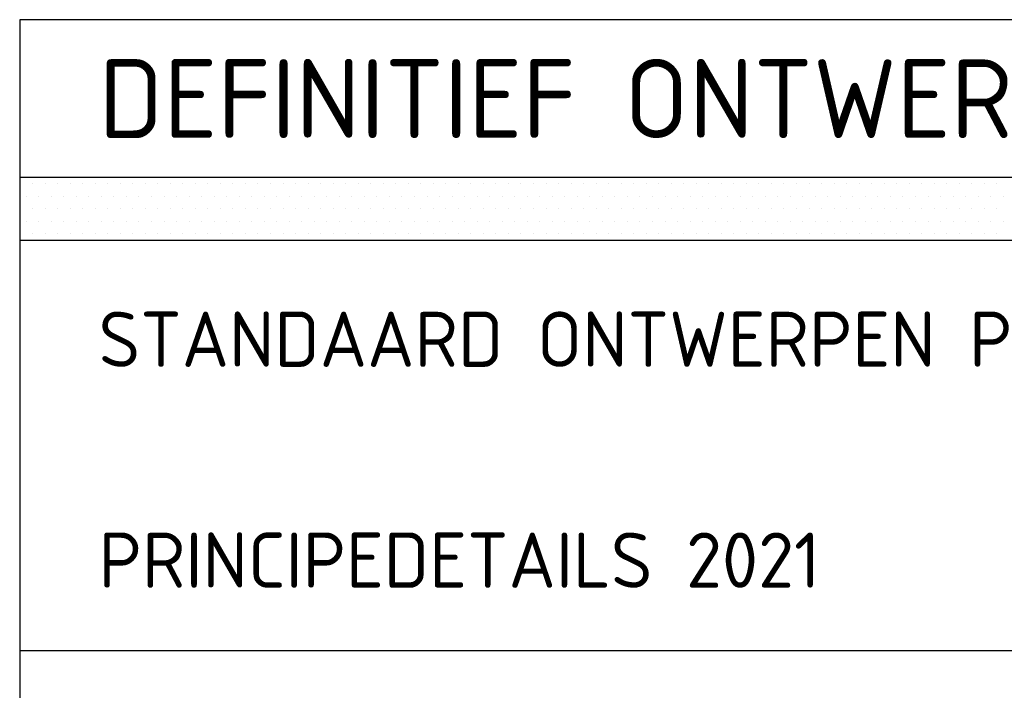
# Model space of a CAD drawing. Header units: metres. Extents: x -699 to 2316, y -1199 to 781.
# Tile 5 of 256: x -413 to -288, y -644 to -559. Entities that reach past the tile are written whole.
import ezdxf

# ---------------------------------------------------------------- set-up
doc = ezdxf.new("R2010")
doc.units = ezdxf.units.M
for name, color, linetype, lineweight in [('X-XX-AL-T18', 10, 'Continuous', 18), ('X-XX-AL-T35', 50, 'Continuous', 35), ('X-XX-AL-T50', 130, 'Continuous', 50), ('X-XX-AL-TEKENBLAD_TITELBLOK-G', 7, 'Continuous', 25)]:
    doc.layers.add(name, color=color, linetype=linetype, lineweight=lineweight)
doc.styles.add('NLCS-ISO', font='NLCS-ISO.ttf')

# ---------------------------------------------------------------- blocks, each defined once
blk = doc.blocks.new('*X1400')
at = {"color": 0}
for p, q in [((207286.707, 551693.694), (207286.707, 551693.694)), ((207286.866, 551693.694), (207286.866, 551693.694)), ((207287.025, 551693.694), (207287.025, 551693.694)), ((207287.184, 551693.694), (207287.184, 551693.694)), ((207287.342, 551693.694), (207287.342, 551693.694)), ((207287.501, 551693.694), (207287.501, 551693.694)), ((207287.66, 551693.694), (207287.66, 551693.694)), ((207287.819, 551693.694), (207287.819, 551693.694)), ((207287.977, 551693.694), (207287.977, 551693.694)), ((207288.136, 551693.694), (207288.136, 551693.694)), ((207288.295, 551693.694), (207288.295, 551693.694)), ((207288.454, 551693.694), (207288.454, 551693.694)), ((207288.612, 551693.694), (207288.612, 551693.694)), ((207288.771, 551693.694), (207288.771, 551693.694)), ((207288.93, 551693.694), (207288.93, 551693.694)), ((207289.089, 551693.694), (207289.089, 551693.694)), ((207289.247, 551693.694), (207289.247, 551693.694)), ((207289.406, 551693.694), (207289.406, 551693.694)), ((207289.565, 551693.694), (207289.565, 551693.694)), ((207289.724, 551693.694), (207289.724, 551693.694)), ((207289.882, 551693.694), (207289.882, 551693.694)), ((207290.041, 551693.694), (207290.041, 551693.694)), ((207290.2, 551693.694), (207290.2, 551693.694)), ((207290.359, 551693.694), (207290.359, 551693.694)), ((207290.517, 551693.694), (207290.517, 551693.694)), ((207290.676, 551693.694), (207290.676, 551693.694)), ((207290.835, 551693.694), (207290.835, 551693.694)), ((207290.994, 551693.694), (207290.994, 551693.694)), ((207291.152, 551693.694), (207291.152, 551693.694)), ((207291.311, 551693.694), (207291.311, 551693.694)), ((207291.47, 551693.694), (207291.47, 551693.694)), ((207291.629, 551693.694), (207291.629, 551693.694)), ((207291.787, 551693.694), (207291.787, 551693.694)), ((207291.946, 551693.694), (207291.946, 551693.694)), ((207292.105, 551693.694), (207292.105, 551693.694)), ((207292.264, 551693.694), (207292.264, 551693.694)), ((207292.422, 551693.694), (207292.422, 551693.694)), ((207292.581, 551693.694), (207292.581, 551693.694)), ((207292.74, 551693.694), (207292.74, 551693.694)), ((207292.899, 551693.694), (207292.899, 551693.694)), ((207293.057, 551693.694), (207293.057, 551693.694)), ((207293.216, 551693.694), (207293.216, 551693.694)), ((207293.375, 551693.694), (207293.375, 551693.694)), ((207293.534, 551693.694), (207293.534, 551693.694)), ((207293.692, 551693.694), (207293.692, 551693.694)), ((207293.851, 551693.694), (207293.851, 551693.694)), ((207294.01, 551693.694), (207294.01, 551693.694)), ((207294.169, 551693.694), (207294.169, 551693.694)), ((207294.327, 551693.694), (207294.327, 551693.694)), ((207294.486, 551693.694), (207294.486, 551693.694)), ((207294.645, 551693.694), (207294.645, 551693.694)), ((207294.804, 551693.694), (207294.804, 551693.694)), ((207294.962, 551693.694), (207294.962, 551693.694)), ((207295.121, 551693.694), (207295.121, 551693.694)), ((207295.28, 551693.694), (207295.28, 551693.694)), ((207295.439, 551693.694), (207295.439, 551693.694)), ((207295.597, 551693.694), (207295.597, 551693.694)), ((207295.756, 551693.694), (207295.756, 551693.694)), ((207295.915, 551693.694), (207295.915, 551693.694)), ((207296.074, 551693.694), (207296.074, 551693.694)), ((207296.232, 551693.694), (207296.232, 551693.694)), ((207296.391, 551693.694), (207296.391, 551693.694)), ((207296.55, 551693.694), (207296.55, 551693.694)), ((207296.709, 551693.694), (207296.709, 551693.694)), ((207296.867, 551693.694), (207296.867, 551693.694)), ((207297.026, 551693.694), (207297.026, 551693.694)), ((207297.185, 551693.694), (207297.185, 551693.694)), ((207297.344, 551693.694), (207297.344, 551693.694)), ((207297.502, 551693.694), (207297.502, 551693.694)), ((207297.661, 551693.694), (207297.661, 551693.694)), ((207297.82, 551693.694), (207297.82, 551693.694)), ((207297.979, 551693.694), (207297.979, 551693.694)), ((207298.137, 551693.694), (207298.137, 551693.694)), ((207298.296, 551693.694), (207298.296, 551693.694)), ((207298.455, 551693.694), (207298.455, 551693.694)), ((207298.614, 551693.694), (207298.614, 551693.694)), ((207298.772, 551693.694), (207298.772, 551693.694)), ((207298.931, 551693.694), (207298.931, 551693.694)), ((207299.09, 551693.694), (207299.09, 551693.694)), ((207286.787, 551693.535), (207286.787, 551693.535)), ((207286.945, 551693.535), (207286.945, 551693.535)), ((207287.104, 551693.535), (207287.104, 551693.535)), ((207287.263, 551693.535), (207287.263, 551693.535)), ((207287.422, 551693.535), (207287.422, 551693.535)), ((207287.58, 551693.535), (207287.58, 551693.535)), ((207287.739, 551693.535), (207287.739, 551693.535)), ((207287.898, 551693.535), (207287.898, 551693.535)), ((207288.057, 551693.535), (207288.057, 551693.535)), ((207288.215, 551693.535), (207288.215, 551693.535)), ((207288.374, 551693.535), (207288.374, 551693.535)), ((207288.533, 551693.535), (207288.533, 551693.535)), ((207288.692, 551693.535), (207288.692, 551693.535)), ((207288.85, 551693.535), (207288.85, 551693.535)), ((207289.009, 551693.535), (207289.009, 551693.535)), ((207289.168, 551693.535), (207289.168, 551693.535)), ((207289.327, 551693.535), (207289.327, 551693.535)), ((207289.485, 551693.535), (207289.485, 551693.535)), ((207289.644, 551693.535), (207289.644, 551693.535)), ((207289.803, 551693.535), (207289.803, 551693.535)), ((207289.962, 551693.535), (207289.962, 551693.535)), ((207290.12, 551693.535), (207290.12, 551693.535)), ((207290.279, 551693.535), (207290.279, 551693.535)), ((207290.438, 551693.535), (207290.438, 551693.535)), ((207290.597, 551693.535), (207290.597, 551693.535)), ((207290.755, 551693.535), (207290.755, 551693.535)), ((207290.914, 551693.535), (207290.914, 551693.535)), ((207291.073, 551693.535), (207291.073, 551693.535)), ((207291.232, 551693.535), (207291.232, 551693.535)), ((207291.39, 551693.535), (207291.39, 551693.535)), ((207291.549, 551693.535), (207291.549, 551693.535)), ((207291.708, 551693.535), (207291.708, 551693.535)), ((207291.867, 551693.535), (207291.867, 551693.535)), ((207292.025, 551693.535), (207292.025, 551693.535)), ((207292.184, 551693.535), (207292.184, 551693.535)), ((207292.343, 551693.535), (207292.343, 551693.535)), ((207292.502, 551693.535), (207292.502, 551693.535)), ((207292.66, 551693.535), (207292.66, 551693.535)), ((207292.819, 551693.535), (207292.819, 551693.535)), ((207292.978, 551693.535), (207292.978, 551693.535)), ((207293.137, 551693.535), (207293.137, 551693.535)), ((207293.295, 551693.535), (207293.295, 551693.535)), ((207293.454, 551693.535), (207293.454, 551693.535)), ((207293.613, 551693.535), (207293.613, 551693.535)), ((207293.772, 551693.535), (207293.772, 551693.535)), ((207293.93, 551693.535), (207293.93, 551693.535)), ((207294.089, 551693.535), (207294.089, 551693.535)), ((207294.248, 551693.535), (207294.248, 551693.535)), ((207294.407, 551693.535), (207294.407, 551693.535)), ((207294.565, 551693.535), (207294.565, 551693.535)), ((207294.724, 551693.535), (207294.724, 551693.535)), ((207294.883, 551693.535), (207294.883, 551693.535)), ((207295.042, 551693.535), (207295.042, 551693.535)), ((207295.2, 551693.535), (207295.2, 551693.535)), ((207295.359, 551693.535), (207295.359, 551693.535)), ((207295.518, 551693.535), (207295.518, 551693.535)), ((207295.677, 551693.535), (207295.677, 551693.535)), ((207295.835, 551693.535), (207295.835, 551693.535)), ((207295.994, 551693.535), (207295.994, 551693.535)), ((207296.153, 551693.535), (207296.153, 551693.535)), ((207296.312, 551693.535), (207296.312, 551693.535)), ((207296.47, 551693.535), (207296.47, 551693.535)), ((207296.629, 551693.535), (207296.629, 551693.535)), ((207296.788, 551693.535), (207296.788, 551693.535)), ((207296.947, 551693.535), (207296.947, 551693.535)), ((207297.105, 551693.535), (207297.105, 551693.535)), ((207297.264, 551693.535), (207297.264, 551693.535)), ((207297.423, 551693.535), (207297.423, 551693.535)), ((207297.582, 551693.535), (207297.582, 551693.535)), ((207297.74, 551693.535), (207297.74, 551693.535)), ((207297.899, 551693.535), (207297.899, 551693.535)), ((207298.058, 551693.535), (207298.058, 551693.535)), ((207298.217, 551693.535), (207298.217, 551693.535)), ((207298.375, 551693.535), (207298.375, 551693.535)), ((207298.534, 551693.535), (207298.534, 551693.535)), ((207298.693, 551693.535), (207298.693, 551693.535)), ((207298.852, 551693.535), (207298.852, 551693.535)), ((207299.01, 551693.535), (207299.01, 551693.535)), ((207299.169, 551693.535), (207299.169, 551693.535)), ((207286.707, 551693.376), (207286.707, 551693.376)), ((207286.866, 551693.376), (207286.866, 551693.376)), ((207287.025, 551693.376), (207287.025, 551693.376)), ((207287.184, 551693.376), (207287.184, 551693.376)), ((207287.342, 551693.376), (207287.342, 551693.376)), ((207287.501, 551693.376), (207287.501, 551693.376)), ((207287.66, 551693.376), (207287.66, 551693.376)), ((207287.819, 551693.376), (207287.819, 551693.376)), ((207287.977, 551693.376), (207287.977, 551693.376)), ((207288.136, 551693.376), (207288.136, 551693.376)), ((207288.295, 551693.376), (207288.295, 551693.376)), ((207288.454, 551693.376), (207288.454, 551693.376)), ((207288.612, 551693.376), (207288.612, 551693.376)), ((207288.771, 551693.376), (207288.771, 551693.376)), ((207288.93, 551693.376), (207288.93, 551693.376)), ((207289.089, 551693.376), (207289.089, 551693.376)), ((207289.247, 551693.376), (207289.247, 551693.376)), ((207289.406, 551693.376), (207289.406, 551693.376)), ((207289.565, 551693.376), (207289.565, 551693.376)), ((207289.724, 551693.376), (207289.724, 551693.376)), ((207289.882, 551693.376), (207289.882, 551693.376)), ((207290.041, 551693.376), (207290.041, 551693.376)), ((207290.2, 551693.376), (207290.2, 551693.376)), ((207290.359, 551693.376), (207290.359, 551693.376)), ((207290.517, 551693.376), (207290.517, 551693.376)), ((207290.676, 551693.376), (207290.676, 551693.376)), ((207290.835, 551693.376), (207290.835, 551693.376)), ((207290.994, 551693.376), (207290.994, 551693.376)), ((207291.152, 551693.376), (207291.152, 551693.376)), ((207291.311, 551693.376), (207291.311, 551693.376)), ((207291.47, 551693.376), (207291.47, 551693.376)), ((207291.629, 551693.376), (207291.629, 551693.376)), ((207291.787, 551693.376), (207291.787, 551693.376)), ((207291.946, 551693.376), (207291.946, 551693.376)), ((207292.105, 551693.376), (207292.105, 551693.376)), ((207292.264, 551693.376), (207292.264, 551693.376)), ((207292.422, 551693.376), (207292.422, 551693.376)), ((207292.581, 551693.376), (207292.581, 551693.376)), ((207292.74, 551693.376), (207292.74, 551693.376)), ((207292.899, 551693.376), (207292.899, 551693.376)), ((207293.057, 551693.376), (207293.057, 551693.376)), ((207293.216, 551693.376), (207293.216, 551693.376)), ((207293.375, 551693.376), (207293.375, 551693.376)), ((207293.534, 551693.376), (207293.534, 551693.376)), ((207293.692, 551693.376), (207293.692, 551693.376)), ((207293.851, 551693.376), (207293.851, 551693.376)), ((207294.01, 551693.376), (207294.01, 551693.376)), ((207294.169, 551693.376), (207294.169, 551693.376)), ((207294.327, 551693.376), (207294.327, 551693.376)), ((207294.486, 551693.376), (207294.486, 551693.376)), ((207294.645, 551693.376), (207294.645, 551693.376)), ((207294.804, 551693.376), (207294.804, 551693.376)), ((207294.962, 551693.376), (207294.962, 551693.376)), ((207295.121, 551693.376), (207295.121, 551693.376)), ((207295.28, 551693.376), (207295.28, 551693.376)), ((207295.439, 551693.376), (207295.439, 551693.376)), ((207295.597, 551693.376), (207295.597, 551693.376)), ((207295.756, 551693.376), (207295.756, 551693.376)), ((207295.915, 551693.376), (207295.915, 551693.376)), ((207296.074, 551693.376), (207296.074, 551693.376)), ((207296.232, 551693.376), (207296.232, 551693.376)), ((207296.391, 551693.376), (207296.391, 551693.376)), ((207296.55, 551693.376), (207296.55, 551693.376)), ((207296.709, 551693.376), (207296.709, 551693.376)), ((207296.867, 551693.376), (207296.867, 551693.376)), ((207297.026, 551693.376), (207297.026, 551693.376)), ((207297.185, 551693.376), (207297.185, 551693.376)), ((207297.344, 551693.376), (207297.344, 551693.376)), ((207297.502, 551693.376), (207297.502, 551693.376)), ((207297.661, 551693.376), (207297.661, 551693.376)), ((207297.82, 551693.376), (207297.82, 551693.376)), ((207297.979, 551693.376), (207297.979, 551693.376)), ((207298.137, 551693.376), (207298.137, 551693.376)), ((207298.296, 551693.376), (207298.296, 551693.376)), ((207298.455, 551693.376), (207298.455, 551693.376)), ((207298.614, 551693.376), (207298.614, 551693.376)), ((207298.772, 551693.376), (207298.772, 551693.376)), ((207298.931, 551693.376), (207298.931, 551693.376)), ((207299.09, 551693.376), (207299.09, 551693.376)), ((207286.787, 551693.218), (207286.787, 551693.218)), ((207286.945, 551693.218), (207286.945, 551693.218)), ((207287.104, 551693.218), (207287.104, 551693.218)), ((207287.263, 551693.218), (207287.263, 551693.218)), ((207287.422, 551693.218), (207287.422, 551693.218)), ((207287.58, 551693.218), (207287.58, 551693.218)), ((207287.739, 551693.218), (207287.739, 551693.218)), ((207287.898, 551693.218), (207287.898, 551693.218)), ((207288.057, 551693.218), (207288.057, 551693.218)), ((207288.215, 551693.218), (207288.215, 551693.218)), ((207288.374, 551693.218), (207288.374, 551693.218)), ((207288.533, 551693.218), (207288.533, 551693.218)), ((207288.692, 551693.218), (207288.692, 551693.218)), ((207288.85, 551693.218), (207288.85, 551693.218)), ((207289.009, 551693.218), (207289.009, 551693.218)), ((207289.168, 551693.218), (207289.168, 551693.218)), ((207289.327, 551693.218), (207289.327, 551693.218)), ((207289.485, 551693.218), (207289.485, 551693.218)), ((207289.644, 551693.218), (207289.644, 551693.218)), ((207289.803, 551693.218), (207289.803, 551693.218)), ((207289.962, 551693.218), (207289.962, 551693.218)), ((207290.12, 551693.218), (207290.12, 551693.218)), ((207290.279, 551693.218), (207290.279, 551693.218)), ((207290.438, 551693.218), (207290.438, 551693.218)), ((207290.597, 551693.218), (207290.597, 551693.218)), ((207290.755, 551693.218), (207290.755, 551693.218)), ((207290.914, 551693.218), (207290.914, 551693.218)), ((207291.073, 551693.218), (207291.073, 551693.218)), ((207291.232, 551693.218), (207291.232, 551693.218)), ((207291.39, 551693.218), (207291.39, 551693.218)), ((207291.549, 551693.218), (207291.549, 551693.218)), ((207291.708, 551693.218), (207291.708, 551693.218)), ((207291.867, 551693.218), (207291.867, 551693.218)), ((207292.025, 551693.218), (207292.025, 551693.218)), ((207292.184, 551693.218), (207292.184, 551693.218)), ((207292.343, 551693.218), (207292.343, 551693.218)), ((207292.502, 551693.218), (207292.502, 551693.218)), ((207292.66, 551693.218), (207292.66, 551693.218)), ((207292.819, 551693.218), (207292.819, 551693.218)), ((207292.978, 551693.218), (207292.978, 551693.218)), ((207293.137, 551693.218), (207293.137, 551693.218)), ((207293.295, 551693.218), (207293.295, 551693.218)), ((207293.454, 551693.218), (207293.454, 551693.218)), ((207293.613, 551693.218), (207293.613, 551693.218)), ((207293.772, 551693.218), (207293.772, 551693.218)), ((207293.93, 551693.218), (207293.93, 551693.218)), ((207294.089, 551693.218), (207294.089, 551693.218)), ((207294.248, 551693.218), (207294.248, 551693.218)), ((207294.407, 551693.218), (207294.407, 551693.218)), ((207294.565, 551693.218), (207294.565, 551693.218)), ((207294.724, 551693.218), (207294.724, 551693.218)), ((207294.883, 551693.218), (207294.883, 551693.218)), ((207295.042, 551693.218), (207295.042, 551693.218)), ((207295.2, 551693.218), (207295.2, 551693.218)), ((207295.359, 551693.218), (207295.359, 551693.218)), ((207295.518, 551693.218), (207295.518, 551693.218)), ((207295.677, 551693.218), (207295.677, 551693.218)), ((207295.835, 551693.218), (207295.835, 551693.218)), ((207295.994, 551693.218), (207295.994, 551693.218)), ((207296.153, 551693.218), (207296.153, 551693.218)), ((207296.312, 551693.218), (207296.312, 551693.218)), ((207296.47, 551693.218), (207296.47, 551693.218)), ((207296.629, 551693.218), (207296.629, 551693.218)), ((207296.788, 551693.218), (207296.788, 551693.218)), ((207296.947, 551693.218), (207296.947, 551693.218)), ((207297.105, 551693.218), (207297.105, 551693.218)), ((207297.264, 551693.218), (207297.264, 551693.218)), ((207297.423, 551693.218), (207297.423, 551693.218)), ((207297.582, 551693.218), (207297.582, 551693.218)), ((207297.74, 551693.218), (207297.74, 551693.218)), ((207297.899, 551693.218), (207297.899, 551693.218)), ((207298.058, 551693.218), (207298.058, 551693.218)), ((207298.217, 551693.218), (207298.217, 551693.218)), ((207298.375, 551693.218), (207298.375, 551693.218)), ((207298.534, 551693.218), (207298.534, 551693.218)), ((207298.693, 551693.218), (207298.693, 551693.218)), ((207298.852, 551693.218), (207298.852, 551693.218)), ((207299.01, 551693.218), (207299.01, 551693.218)), ((207299.169, 551693.218), (207299.169, 551693.218)), ((207286.707, 551693.059), (207286.707, 551693.059)), ((207286.866, 551693.059), (207286.866, 551693.059)), ((207287.025, 551693.059), (207287.025, 551693.059)), ((207287.184, 551693.059), (207287.184, 551693.059)), ((207287.342, 551693.059), (207287.342, 551693.059)), ((207287.501, 551693.059), (207287.501, 551693.059)), ((207287.66, 551693.059), (207287.66, 551693.059)), ((207287.819, 551693.059), (207287.819, 551693.059)), ((207287.977, 551693.059), (207287.977, 551693.059)), ((207288.136, 551693.059), (207288.136, 551693.059)), ((207288.295, 551693.059), (207288.295, 551693.059)), ((207288.454, 551693.059), (207288.454, 551693.059)), ((207288.612, 551693.059), (207288.612, 551693.059)), ((207288.771, 551693.059), (207288.771, 551693.059)), ((207288.93, 551693.059), (207288.93, 551693.059)), ((207289.089, 551693.059), (207289.089, 551693.059)), ((207289.247, 551693.059), (207289.247, 551693.059)), ((207289.406, 551693.059), (207289.406, 551693.059)), ((207289.565, 551693.059), (207289.565, 551693.059)), ((207289.724, 551693.059), (207289.724, 551693.059)), ((207289.882, 551693.059), (207289.882, 551693.059)), ((207290.041, 551693.059), (207290.041, 551693.059)), ((207290.2, 551693.059), (207290.2, 551693.059)), ((207290.359, 551693.059), (207290.359, 551693.059)), ((207290.517, 551693.059), (207290.517, 551693.059)), ((207290.676, 551693.059), (207290.676, 551693.059)), ((207290.835, 551693.059), (207290.835, 551693.059)), ((207290.994, 551693.059), (207290.994, 551693.059)), ((207291.152, 551693.059), (207291.152, 551693.059)), ((207291.311, 551693.059), (207291.311, 551693.059)), ((207291.47, 551693.059), (207291.47, 551693.059)), ((207291.629, 551693.059), (207291.629, 551693.059)), ((207291.787, 551693.059), (207291.787, 551693.059)), ((207291.946, 551693.059), (207291.946, 551693.059)), ((207292.105, 551693.059), (207292.105, 551693.059)), ((207292.264, 551693.059), (207292.264, 551693.059)), ((207292.422, 551693.059), (207292.422, 551693.059)), ((207292.581, 551693.059), (207292.581, 551693.059)), ((207292.74, 551693.059), (207292.74, 551693.059)), ((207292.899, 551693.059), (207292.899, 551693.059)), ((207293.057, 551693.059), (207293.057, 551693.059)), ((207293.216, 551693.059), (207293.216, 551693.059)), ((207293.375, 551693.059), (207293.375, 551693.059)), ((207293.534, 551693.059), (207293.534, 551693.059)), ((207293.692, 551693.059), (207293.692, 551693.059)), ((207293.851, 551693.059), (207293.851, 551693.059)), ((207294.01, 551693.059), (207294.01, 551693.059)), ((207294.169, 551693.059), (207294.169, 551693.059)), ((207294.327, 551693.059), (207294.327, 551693.059)), ((207294.486, 551693.059), (207294.486, 551693.059)), ((207294.645, 551693.059), (207294.645, 551693.059)), ((207294.804, 551693.059), (207294.804, 551693.059)), ((207294.962, 551693.059), (207294.962, 551693.059)), ((207295.121, 551693.059), (207295.121, 551693.059)), ((207295.28, 551693.059), (207295.28, 551693.059)), ((207295.439, 551693.059), (207295.439, 551693.059)), ((207295.597, 551693.059), (207295.597, 551693.059)), ((207295.756, 551693.059), (207295.756, 551693.059)), ((207295.915, 551693.059), (207295.915, 551693.059)), ((207296.074, 551693.059), (207296.074, 551693.059)), ((207296.232, 551693.059), (207296.232, 551693.059)), ((207296.391, 551693.059), (207296.391, 551693.059)), ((207296.55, 551693.059), (207296.55, 551693.059)), ((207296.709, 551693.059), (207296.709, 551693.059)), ((207296.867, 551693.059), (207296.867, 551693.059)), ((207297.026, 551693.059), (207297.026, 551693.059)), ((207297.185, 551693.059), (207297.185, 551693.059)), ((207297.344, 551693.059), (207297.344, 551693.059)), ((207297.502, 551693.059), (207297.502, 551693.059)), ((207297.661, 551693.059), (207297.661, 551693.059)), ((207297.82, 551693.059), (207297.82, 551693.059)), ((207297.979, 551693.059), (207297.979, 551693.059)), ((207298.137, 551693.059), (207298.137, 551693.059)), ((207298.296, 551693.059), (207298.296, 551693.059)), ((207298.455, 551693.059), (207298.455, 551693.059)), ((207298.614, 551693.059), (207298.614, 551693.059)), ((207298.772, 551693.059), (207298.772, 551693.059)), ((207298.931, 551693.059), (207298.931, 551693.059)), ((207299.09, 551693.059), (207299.09, 551693.059))]:
    blk.add_line(p, q, dxfattribs=at)
blk = doc.blocks.new('WOS_HFD_1')
at = {"layer": 'X-XX-AL-TEKENBLAD_TITELBLOK-G'}
for p, q in [((-170, 85), (-170, 0)), ((0, 85), (-170, 85)), ((0, 75), (-170, 75)), ((0, 71), (-170, 71)), ((0, 45), (-170, 45))]:
    blk.add_line(p, q, dxfattribs=at)
at = {"layer": 'X-XX-AL-TEKENBLAD_TITELBLOK-G', "xscale": 5, "yscale": 5, "zscale": 5}
blk.add_blockref('*X1400', (-1036603.518, -2758393.857), dxfattribs=at)
at = {"layer": 'X-XX-AL-T18', "style": 'NLCS-ISO', "flags": 8}
blk.add_attdef('FILEPATH', (-169.807, -8), '', height=1.8, dxfattribs=at)
at = {"layer": 'X-XX-AL-T35', "style": 'NLCS-ISO', "flags": 8}
for tag, p, height in [('DOCNAME', (-165, 63), 3.5), ('PROJ', (-20.732, 64.003), 2.5), ('PROJ_INIT', (-20.732, 56), 2.5), ('TODO', (-165, 49), 3.5), ('PROJ_CONTR', (-20.732, 48), 2.5), ('STATUSDATE', (-141, 38), 2.5), ('CONTROL', (-98.5, 38), 2.5), ('IMPORTDATE', (-88.5, 38), 2.5), ('RWS_SCHAAL', (-30.211, 38), 2.5), ('EDIT', (-153, 32), 2.5), ('DATETOBEDN', (-141, 32), 2.5), ('REVISION', (-98.5, 32), 2.5), ('PART_OFSET', (-30.211, 32), 2.5), ('DOCTYPE', (-18.428, 32), 2.5), ('RWS_FORMAAT', (-27.5, 18), 2.5), ('REVDOC', (-27.5, 5), 2.5)]:
    blk.add_attdef(tag, p, '', height=height, dxfattribs=at)
at = {"layer": 'X-XX-AL-T50', "style": 'NLCS-ISO', "flags": 8}
for tag, p in [('PROJECTPHASE', (-165, 77.5)), ('PHASE', (-43.268, 77.5))]:
    blk.add_attdef(tag, p, '', height=5, dxfattribs=at)
at = {"layer": 'X-XX-AL-TEKENBLAD_TITELBLOK-G', "style": 'NLCS-ISO', "flags": 8}
blk.add_attdef('plotstatus', (-139.4, 4.25), '', height=20, rotation=23.04113, dxfattribs=at)
blk.add_attdef('exportnaam', (-170, -16), '', height=5, dxfattribs=at)

msp = doc.modelspace()

# ---------------------------------------------------------------- block references
at = {"layer": 'X-XX-AL-TEKENBLAD_TITELBLOK-G'}
ref = msp.add_blockref('WOS_HFD_1', (-73.1144, -728.727), dxfattribs=dict(at, xscale=2, yscale=2, zscale=2))
ref.add_attrib('DOCNAME', 'STANDAARD ONTWERPEN PROVINCIE FLEVOLAND', (-403.1144, -602.727), dxfattribs={"layer": 'X-XX-AL-T35', "height": 7, "style": 'NLCS-ISO'})
ref.add_attrib('TODO', 'PRINCIPEDETAILS 2021', (-403.1144, -630.727), dxfattribs={"layer": 'X-XX-AL-T35', "height": 7, "style": 'NLCS-ISO'})
ref.add_attrib('PROJECTPHASE', 'DEFINITIEF ONTWERP', (-403.1144, -573.727), dxfattribs={"layer": 'X-XX-AL-T50', "height": 10, "style": 'NLCS-ISO'})

doc.saveas('drawing.dxf')
